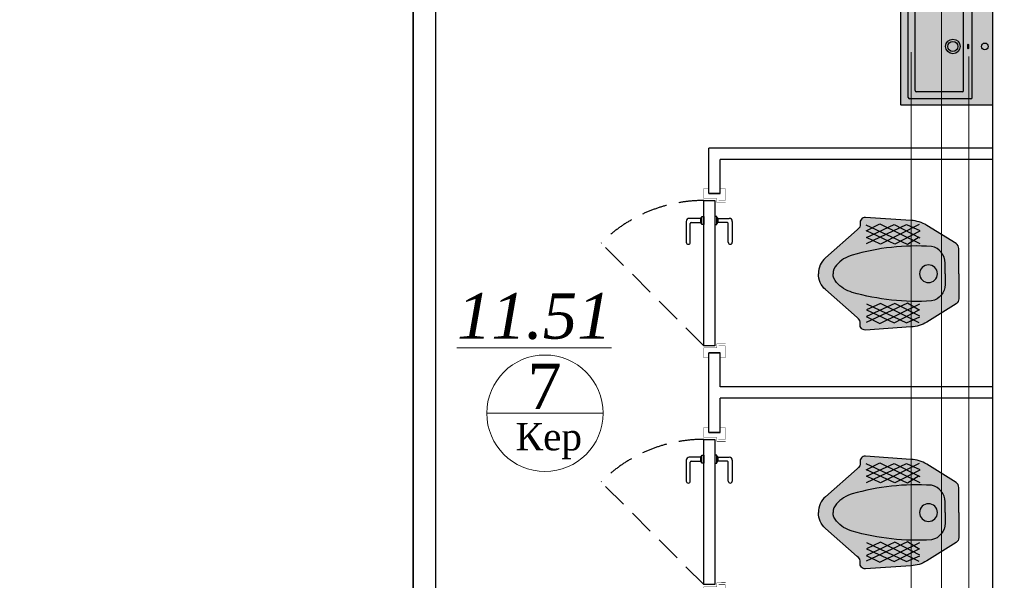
# Model space of a CAD drawing. Extents: x 4114239 to 5838486, y 780458 to 1383318.
# Tile 181 of 231: x 4486784 to 4491115, y 1308895 to 1311359. Entities that reach past the tile are written whole.
import ezdxf

# ---------------------------------------------------------------- set-up
doc = ezdxf.new("R2010")
doc.units = 0
doc.header["$MEASUREMENT"] = 0
doc.linetypes.add('Beruniy Xref$0$DASHED', pattern=[19.049999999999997, 12.7, -6.349999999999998])
for name, color, linetype, lineweight in [('.', 7, 'Continuous', 15), ('Основные', 160, 'Continuous', 40), ('Стены', 5, 'Continuous', 30)]:
    doc.layers.add(name, color=color, linetype=linetype, lineweight=lineweight)
doc.layers.add('РАЗРЕЗ', color=7, linetype='Continuous')
doc.layers.add('сан.техника', color=146, linetype='Continuous')
doc.styles.add('TIEMS', font='times.ttf')
doc.styles.add('ГОСТ 250', font='isocpeui.ttf', dxfattribs={"height": 300})

# ---------------------------------------------------------------- blocks, each defined once
blk = doc.blocks.new('asdgagasdfds')
at = {"layer": '.', "linetype": 'ByBlock', "lineweight": 25, "true_color": 0xffffff}
h = blk.add_hatch(color=7, dxfattribs=at)
h.dxf.hatch_style = 1
edge = h.paths.add_edge_path()
edge.add_line((0, 0), (0, 110.1795711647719))
edge.add_arc((-25.8147996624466, 110.1795711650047), 25.8147996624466, 359.9999999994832, 418.0286092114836)
edge.add_line((-12.14597304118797, 132.0785907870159), (-141.0807424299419, 212.5564860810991))
edge.add_arc((-215.5507470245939, 93.2470429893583), 140.6432536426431, 418.0286092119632, 448.0897771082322)
edge.add_line((-210.8626147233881, 233.812138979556), (-411.1062492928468, 247.4764866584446))
edge.add_arc((-412.5825429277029, 225.8422008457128), 21.68459742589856, 446.096267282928, 551.103730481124)
edge.add_arc((-460.2287468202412, 216.4911656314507), 26.87055271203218, 298.2408080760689, 371.10373048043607, ccw=False)
edge.add_line((-447.5141832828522, 192.8191045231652), (-587.0779278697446, 69.83999257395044))
edge.add_arc((-527.4508908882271, 2.171813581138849), 90.19072007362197, 491.3854718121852, 541.3798291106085)
edge.add_arc((-527.4508908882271, -2.171813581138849), 90.19072007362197, 538.6201708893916, 588.6145281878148)
edge.add_line((-587.0779278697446, -69.83999257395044), (-447.5141832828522, -192.8191045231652))
edge.add_arc((-460.2287468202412, -216.4911656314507), 26.87055271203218, 348.89626951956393, 421.7591919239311, ccw=False)
edge.add_arc((-412.5825429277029, -225.8422008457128), 21.68459742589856, 528.8962695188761, 633.9037327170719)
edge.add_line((-411.1062492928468, -247.4764866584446), (-210.8626147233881, -233.812138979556))
edge.add_arc((-215.5507470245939, -93.2470429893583), 140.6432536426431, 271.9102228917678, 301.9713907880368)
edge.add_line((-141.0807424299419, -212.5564860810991), (-12.14597304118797, -132.0785907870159))
edge.add_arc((-25.8147996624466, -110.1795711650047), 25.8147996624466, 301.9713907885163, 360.0000000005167)
edge.add_line((0, -110.1795711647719), (0, 0))
at = {"layer": 'сан.техника'}
for p, q in [((-408.0722536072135, 188.2643162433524), (-347.3923636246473, 218.6295285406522)), ((-347.3923636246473, 218.6295285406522), (-171.4206850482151, 132.0886799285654)), ((-226.0325884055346, 129.0521544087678), (-408.0722536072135, 214.0747488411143)), ((-406.5552557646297, 132.0886799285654), (-230.5835771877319, 215.5930116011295)), ((-406.5552557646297, 159.4173667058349), (-285.1954805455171, 215.5930116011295)), ((-282.1614848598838, 130.5704171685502), (-406.5552557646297, 188.2643162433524)), ((-174.4546807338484, 215.5930116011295), (-344.3583726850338, 130.5704171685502)), ((-285.1954805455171, 215.5930116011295), (-171.4206850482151, 157.8991039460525)), ((-171.4206850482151, 186.7460620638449), (-282.1614848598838, 130.5704171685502)), ((-230.5835771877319, 215.5930116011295), (-171.4206850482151, 189.7825790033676)), ((-344.3583726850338, 130.5704171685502), (-406.5552557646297, 159.4173667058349)), ((-174.4546807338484, 160.9356294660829), (-226.0325884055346, 129.0521544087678)), ((-226.0325884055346, -129.0521544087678), (-408.0722536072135, -214.0747488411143)), ((-174.4546807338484, -160.9356294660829), (-226.0325884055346, -129.0521544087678)), ((-344.3583726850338, -130.5704171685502), (-406.5552557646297, -159.4173667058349)), ((-282.1614848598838, -130.5704171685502), (-406.5552557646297, -188.2643162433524)), ((-406.5552557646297, -132.0886799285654), (-230.5835771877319, -215.5930116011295)), ((-406.5552557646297, -159.4173667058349), (-285.1954805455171, -215.5930116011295)), ((-347.3923636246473, -218.6295285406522), (-171.4206850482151, -132.0886799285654)), ((-174.4546807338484, -215.5930116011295), (-344.3583726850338, -130.5704171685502)), ((-285.1954805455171, -215.5930116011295), (-171.4206850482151, -157.8991039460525)), ((-171.4206850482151, -186.746062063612), (-282.1614848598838, -130.5704171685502)), ((-408.0722536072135, -188.2643162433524), (-347.3923636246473, -218.6295285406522)), ((-230.5835771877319, -215.5930116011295), (-171.4206850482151, -189.7825790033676))]:
    blk.add_line(p, q, dxfattribs=at)
for points in [[(0, 0), (0, 110.1795711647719, 0.2587507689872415), (-12.14597304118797, 132.0785907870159), (-141.0807424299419, 212.5564860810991, 0.1319240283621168), (-210.8626147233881, 233.812138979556), (-411.1062492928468, 247.4764866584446, 0.4931859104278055), (-433.8612074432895, 221.6660540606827, -0.3290875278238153), (-447.5141832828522, 192.8191045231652), (-587.0779278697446, 69.83999257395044, 0.2216688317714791), (-617.6154582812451, 0, 0.08890636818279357)], [(-60.67988998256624, 0), (-60.67988998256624, 47.06608549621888, 0.3548112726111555), (-119.8427821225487, 119.942595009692, 0.08551412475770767), (-468.7521435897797, 81.98607749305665, 0.1429113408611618), (-538.5340158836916, 37.95651751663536, 0.1797639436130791), (-553.1814982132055, 0, 0.4439485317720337)], [(0, 0), (0, -110.1795711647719, -0.2587507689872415), (-12.14597304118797, -132.0785907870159), (-141.0807424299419, -212.5564860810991, -0.1319240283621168), (-210.8626147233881, -233.812138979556), (-411.1062492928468, -247.4764866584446, -0.4931859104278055), (-433.8612074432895, -221.6660540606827, 0.3290875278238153), (-447.5141832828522, -192.8191045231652), (-587.0779278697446, -69.83999257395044, -0.2216688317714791), (-617.6154582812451, 0, -0.08890636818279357)], [(-60.67988998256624, 0), (-60.67988998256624, -47.06608549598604, -0.3548112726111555), (-119.8427821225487, -119.942595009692, -0.08551412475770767), (-468.7521435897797, -81.98607749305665, -0.1429113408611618), (-538.5340158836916, -37.95651751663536, -0.1797639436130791), (-553.1814982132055, 0, -0.4439485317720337)]]:
    blk.add_lwpolyline(points, format="xyb", dxfattribs=at)
blk.add_circle((-133.4957579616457, 0), 39.03259394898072, dxfattribs=at)
blk = doc.blocks.new('*U1887')
at = {"color": 0, "linetype": 'Beruniy Xref$0$DASHED'}
blk.add_line((-193.5, 2.5), (-141.881204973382, 54.11879502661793), dxfattribs=at)
at = {"color": 0}
for p, q in [((-131.0000000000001, 11.29640494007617), (-141.5000000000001, 11.29640494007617)), ((-141.5000000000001, 9.296404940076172), (-132.0000000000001, 9.296404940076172)), ((-131.5000000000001, 8.796404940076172), (-131.5000000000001, 4.096404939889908)), ((-129.5000000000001, 4.096404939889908), (-129.5000000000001, 9.796404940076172)), ((-197.0000000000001, 0), (-197.0000000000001, -5.714285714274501)), ((-132.5000000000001, 2.5), (-132.5000000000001, 3.5)), ((-132.5000000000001, 3.5), (-128.5000000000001, 3.5)), ((-128.5000000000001, 2.5), (-132.5000000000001, 2.5)), ((-132.0000000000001, 3.599999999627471), (-132.0000000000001, 3.5)), ((-129.5000000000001, 4.099999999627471), (-131.5000000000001, 4.099999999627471)), ((-129.0000000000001, 3.5), (-129.0000000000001, 3.599999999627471)), ((-128.5000000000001, 3.5), (-128.5000000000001, 2.5)), ((-117.0000000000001, 0), (-117.0000000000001, -5.714285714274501)), ((-132.5000000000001, -3), (-132.5000000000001, -4)), ((-132.5000000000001, -4), (-128.5000000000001, -4)), ((-132.0000000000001, -4.099999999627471), (-132.0000000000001, -4)), ((-131.5000000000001, -9.296404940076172), (-131.5000000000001, -4.596404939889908)), ((-129.5000000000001, -4.599999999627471), (-131.5000000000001, -4.599999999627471)), ((-129.5000000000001, -4.596404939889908), (-129.5000000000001, -10.29640494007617)), ((-129.0000000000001, -4), (-129.0000000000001, -4.099999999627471)), ((-128.5000000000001, -4), (-128.5000000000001, -3)), ((-141.5000000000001, -9.796404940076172), (-132.0000000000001, -9.796404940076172)), ((-131.0000000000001, -11.79640494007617), (-141.5000000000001, -11.79640494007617))]:
    blk.add_line(p, q, dxfattribs=at)
at = {"color": 0, "const_width": 0.2}
for points in [[(-199.4999999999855, 0), (-199.4999999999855, 2.499999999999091), (-194.5, 2.5), (-194.4999999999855, -3.999999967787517), (-192.4999999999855, -3.999999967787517), (-192.4999999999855, -8.499999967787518)], [(-114.5000000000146, 0), (-114.5000000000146, 2.499999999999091), (-119.5000000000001, 2.5), (-119.5000000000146, -3.999999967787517), (-121.5000000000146, -3.999999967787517), (-121.5000000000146, -8.499999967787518)], [(-193.4999999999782, -4.999999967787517), (-193.4999999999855, -8.214285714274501), (-199.4999999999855, -8.214285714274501), (-199.4999999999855, -5.714285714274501)], [(-120.5000000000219, -4.999999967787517), (-120.5000000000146, -8.214285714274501), (-114.5000000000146, -8.214285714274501), (-114.5000000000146, -5.714285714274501)]]:
    blk.add_lwpolyline(points, dxfattribs=at)
at = {"color": 0}
blk.add_lwpolyline([(-193.5, -3), (-193.5, 2.5), (-120.5000000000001, 2.5), (-120.5000000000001, -3), (-193.5, -3)], dxfattribs=at)
at = {"color": 0, "linetype": 'Beruniy Xref$0$DASHED'}
blk.add_arc((-193.5, 2.5), 73, 0, 44.99999999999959, dxfattribs=at)
at = {"color": 0}
for centre, radius, start, end in [((-141.5000000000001, 10.29640494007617), 1, 90, 270), ((-131.0000000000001, 9.796404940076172), 1.5, 0, 90), ((-132.0000000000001, 8.796404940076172), 0.5, 0, 90), ((-131.5000000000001, 3.599999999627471), 0.5, 90, 180), ((-129.5000000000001, 3.599999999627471), 0.5, 0, 90), ((-131.5000000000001, -4.099999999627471), 0.5, 180, 270), ((-129.5000000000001, -4.099999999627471), 0.5, 270, 0), ((-141.5000000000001, -10.79640494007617), 1, 90, 270), ((-132.0000000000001, -9.296404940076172), 0.5, 270, 0), ((-131.0000000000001, -10.29640494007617), 1.5, 270, 0)]:
    blk.add_arc(centre, radius, start, end, dxfattribs=at)
blk = doc.blocks.new('fgdsgsfdgsdd')
at = {"layer": '.', "linetype": 'ByBlock', "lineweight": 25, "true_color": 0xffffff}
h = blk.add_hatch(color=7, dxfattribs=at)
h.dxf.hatch_style = 1
h.paths.add_polyline_path([(2.91038304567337e-11, 257.7809249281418), (-404.7617936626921, 257.7809249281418, 0.4142135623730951), (-406.4667290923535, 256.0759894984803), (-406.4667290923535, -256.0759894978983, 0.4142135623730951), (-404.76179366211, -257.7809249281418), (2.91038304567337e-11, -257.7809249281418)])
at = {"layer": 'сан.техника'}
for p, q in [((-372.3598288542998, -225.810515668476), (-372.3598288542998, 222.5875024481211)), ((-372.3598288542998, -225.810515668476), (-372.3598288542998, 222.5875024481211)), ((-97.02094852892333, 228.5547764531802), (-366.392554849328, 228.5547764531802)), ((-97.02094852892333, 228.5547764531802), (-366.392554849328, 228.5547764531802)), ((-91.05367452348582, -225.810515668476), (-91.05367452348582, 222.5875024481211)), ((-91.05367452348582, -225.810515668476), (-91.05367452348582, 222.5875024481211)), ((-341.6709911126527, -195.1216779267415), (-341.6709911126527, 191.8986647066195)), ((-341.6709911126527, -195.1216779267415), (-341.6709911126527, 191.8986647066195)), ((-135.3819957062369, 197.8659387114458), (-335.7037171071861, 197.8659387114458)), ((-135.3819957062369, 197.8659387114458), (-335.7037171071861, 197.8659387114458)), ((-129.4147217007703, -195.1216779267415), (-129.4147217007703, 191.8986647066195)), ((-129.4147217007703, -195.1216779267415), (-129.4147217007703, 191.8986647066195)), ((-135.3819957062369, -201.088951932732), (-335.7037171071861, -201.088951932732)), ((-135.3819957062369, -201.088951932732), (-335.7037171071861, -201.088951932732)), ((-97.02094852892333, -231.7777896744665), (-366.392554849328, -231.7777896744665)), ((-97.02094852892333, -231.7777896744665), (-366.392554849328, -231.7777896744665))]:
    blk.add_line(p, q, dxfattribs=at)
blk.add_lwpolyline([(2.91038304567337e-11, -257.7809249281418), (2.91038304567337e-11, 257.7809249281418), (-404.7617936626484, 257.7809249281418, 0.414213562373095), (-406.4667290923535, 256.075989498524), (-406.4667290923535, -256.0759894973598, 0.414213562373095), (-404.7617936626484, -257.7809249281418)], format="xyb", close=True, dxfattribs=at)
for centre, radius in [((-176.3004460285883, -1.611506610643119), 31.96753931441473), ((-176.3004460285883, -1.611506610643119), 31.96753931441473), ((-176.3004460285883, -1.611506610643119), 22.16416059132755), ((-176.3004460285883, -1.611506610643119), 22.16416059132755), ((-35.64327304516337, -1.611506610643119), 14.91818501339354), ((-35.64327304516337, -1.611506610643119), 14.91818501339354)]:
    blk.add_circle(centre, radius, dxfattribs=at)
for centre, start, end in [((-366.392554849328, 222.5875024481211), 90, 180), ((-366.392554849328, 222.5875024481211), 90, 180), ((-97.02094852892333, 222.5875024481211), 0, 90), ((-97.02094852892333, 222.5875024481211), 0, 90), ((-335.7037171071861, 191.8986647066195), 90, 180), ((-335.7037171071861, 191.8986647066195), 90, 180), ((-135.3819957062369, 191.8986647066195), 0, 90), ((-135.3819957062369, 191.8986647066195), 0, 90), ((-335.7037171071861, -195.1216779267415), 180, 270), ((-335.7037171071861, -195.1216779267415), 180, 270), ((-135.3819957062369, -195.1216779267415), 270, 0), ((-135.3819957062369, -195.1216779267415), 270, 0), ((-366.392554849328, -225.810515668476), 180, 270), ((-366.392554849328, -225.810515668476), 180, 270), ((-97.02094852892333, -225.810515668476), 270, 0), ((-97.02094852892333, -225.810515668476), 270, 0)]:
    blk.add_arc(centre, 5.967274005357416, start, end, dxfattribs=at)
at = {"layer": 'сан.техника', "extrusion": (2.667787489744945e-39, -9.699696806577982e-41, -1)}
blk.add_ellipse((-109.0664025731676, -1.600383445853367), major_axis=(8.035593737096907e-16, -10.47731392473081), ratio=0.3211678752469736, dxfattribs=at)
blk.add_ellipse((-109.0664025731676, -1.600383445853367), major_axis=(8.035593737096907e-16, -10.47731392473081), ratio=0.3211678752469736, dxfattribs=at)

msp = doc.modelspace()

# ---------------------------------------------------------------- linework, layer by layer
at = {"lineweight": 0, "ltscale": 100}
msp.add_line((4489350.744494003, 1309629.081807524), (4488838.744494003, 1309629.081807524), dxfattribs=at)
at = {"color": 0}
msp.add_lwpolyline([(4457696.094847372, 1322994.985153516), (4488515.209116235, 1322994.985153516), (4488515.209116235, 1306994.985153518), (4457696.094847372, 1306994.985153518)], close=True, dxfattribs=at)
at = {"color": 5, "const_width": 5}
msp.add_lwpolyline([(4493633.272692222, 1313702.018717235), (4490838.687617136, 1313702.018717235), (4490838.687617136, 1307267.643706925), (4492960.884939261, 1307267.643706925)], dxfattribs=at)
at = {"color": 0}
for points in [[(4488515.209116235, 1306994.985153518), (4488515.209116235, 1312144.988949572)], [(4488615.209116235, 1306994.985153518), (4488615.209116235, 1312144.976449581)], [(4491065.300982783, 1306994.985153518), (4491065.300982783, 1312144.985153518)]]:
    msp.add_lwpolyline(points, dxfattribs=at)
at = {"color": 1, "const_width": 5}
msp.add_lwpolyline([(4490705.242987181, 1307396.656231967), (4490705.242987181, 1311216.934119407)], dxfattribs=at)
at = {"color": 3, "const_width": 5}
msp.add_lwpolyline([(4490959.599556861, 1311197.9229771), (4490959.599556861, 1307146.383055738)], dxfattribs=at)
at = {"layer": 'РАЗРЕЗ', "color": 5, "linetype": 'ByBlock', "lineweight": 25, "ltscale": 2}
for p, q in [((4491065.300982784, 1310794.985153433), (4489815.300982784, 1310794.985153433)), ((4491065.300982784, 1310744.985153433), (4489865.300982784, 1310744.985153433)), ((4489865.300982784, 1310594.985153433), (4489815.300982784, 1310594.985153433)), ((4489865.300982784, 1309894.985153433), (4489815.300982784, 1309894.985153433)), ((4491065.300982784, 1309744.985153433), (4489865.300982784, 1309744.985153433)), ((4491065.300982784, 1309694.985153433), (4489865.300982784, 1309694.985153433)), ((4489865.300982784, 1309544.985153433), (4489815.300982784, 1309544.985153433))]:
    msp.add_line(p, q, dxfattribs=at)
for points in [[(4489815.300982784, 1310594.985153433), (4489815.300982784, 1310794.985153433)], [(4489865.300982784, 1310594.985153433), (4489865.300982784, 1310744.985153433)], [(4489815.300982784, 1309544.985153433), (4489815.300982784, 1309894.985153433)], [(4489865.300982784, 1309744.985153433), (4489865.300982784, 1309894.985153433)], [(4489865.300982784, 1309544.985153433), (4489865.300982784, 1309694.985153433)]]:
    msp.add_lwpolyline(points, dxfattribs=at)
at = {"layer": 'Стены', "color": 0, "linetype": 'ByBlock', "lineweight": 0, "ltscale": 100}
msp.add_circle((4489094.744494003, 1309629.081807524), 256, dxfattribs=at)

# ---------------------------------------------------------------- block references
at = {"color": 1, "linetype": 'ByBlock'}
msp.add_blockref('fgdsgsfdgsdd', (4491065.300982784, 1311243.346700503), dxfattribs=at)
at = {"color": 216, "lineweight": 30, "xscale": 8.749999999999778, "yscale": 8.749999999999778, "zscale": 8.749999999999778, "rotation": 90.00000010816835}
for p in [(4489815.30097953, 1311618.73515332), (4489815.30097953, 1310568.735153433)]:
    msp.add_blockref('*U1887', p, dxfattribs=at)
at = {"color": 1, "linetype": 'ByBlock', "xscale": -1, "rotation": 180}
for p in [(4490915.300974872, 1310242.586327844), (4490915.300974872, 1309192.586327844)]:
    msp.add_blockref('asdgagasdfds', p, dxfattribs=at)

# ---------------------------------------------------------------- texts
at = {"lineweight": 0, "ltscale": 100, "char_height": 200, "attachment_point": 5, "style": 'TIEMS'}
for s, insert in [('\\A1;{\\fTimes New Roman|b0|i1|c204|p18;\\L11.51}', (4489047.48615606, 1310054.841815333)), ('\\A1;7', (4489093.034897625, 1309747.681227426))]:
    msp.add_mtext(s, dxfattribs=dict(at, insert=insert))
at = {"lineweight": 0, "ltscale": 100, "insert": (4489111.658531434, 1309506.706066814), "char_height": 120, "width": 925.1768424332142, "attachment_point": 5, "style": 'TIEMS'}
msp.add_mtext('\\A1;Кер', dxfattribs=at)
at = {"layer": 'Основные', "color": 0, "insert": (4311639.514015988, 1322203.188107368), "char_height": 351, "width": 18425.16591628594, "attachment_point": 1, "style": 'ГОСТ 250'}
msp.add_mtext('\\pi1037; Гипохлорит получают, пропуская газообразный хлор через раствор гидроксида натрия в строго контролируемых условиях. Для повышения стабильности препарата при хранении часть не прореагировавшей щелочи оставляют в дезинфицирующем средстве, поэтому получаемый раствор препарата характеризуется очень высоком значением pH - около 12.\\PДаже при соблюдении благоприятных условий хранения (в темном месте при пониженной температуре) гипохлорит медленно разлагается, теряя часть хлора и образуя кислород. Однако значение pH при этом остается высоким.  В летние месяцы рекомендуется хранить раствор гипохлорита натрия в темном контейнере не дольше одного месяца при максимально низкой температуре.\\P{\\LНикогда не добавляйте кислоту непосредственно к раствору гипохлорита, так как это приведет к образованию ядовитого газообразного хлора.\\P\\pi0;ВНИМАНИЕ: ВСЕГДА вносите химический агент в воду. НИКОГДА не добавляйте воду к химическим агентам во избежание несчастных случаев.\\P}   Необходимая для коррекции pH кислота должна подаваться в бассейн постепенно. В случае использования хлористоводородной (соляной) кислоты ее необходимо разбавить перед добавлением в бассейн.  Это можно сделать, например, в ведре или канистре, добавив к воде из бассейна соляную кислоту (конкретные концентрации, объемы и дозировки должны присутствовать в инструкции по применению, предоставляемой производителем).\\P\\pi1037;При применении сухого препарата для понижения pH (гидросульфата натрия) его необходимо предварительно растворить в воде. Вне зависимости от того, какой препарат вы используете (жидкий или твердый), старайтесь как можно более равномерно распределять в бассейне приготовленный раствор понижающего pH реагента. \\PГипохлорит кальция  является более стабильным аналогом гипохлорита натрия. Коммерчески доступны препараты в форме гранул или таблеток с содержанием доступного хлора вплоть до 65%, что выше, чем в случае гипохлорита натрия.\\PГипохлорит кальция растворяют в воде и подают в циркуляционную систему автоматически.  Постоянное использование гипохлорита приводит к увеличению уровня кальция в воде. Это является безусловным достоинством препарата в регионах с мягкой водой. В таких условиях в бассейнах часто наблюдается «растворение» цемента между керамическими плитками из-за того, что вода испытывает «нехватку кальция», и ей требуются источники кальция для компенсации его уровня. В этом случае гипохлорит кальция выполняет сразу две функции: дезинфицирует воду и помогает устранить нехватку кальция.', dxfattribs=at)

doc.saveas('drawing.dxf')
